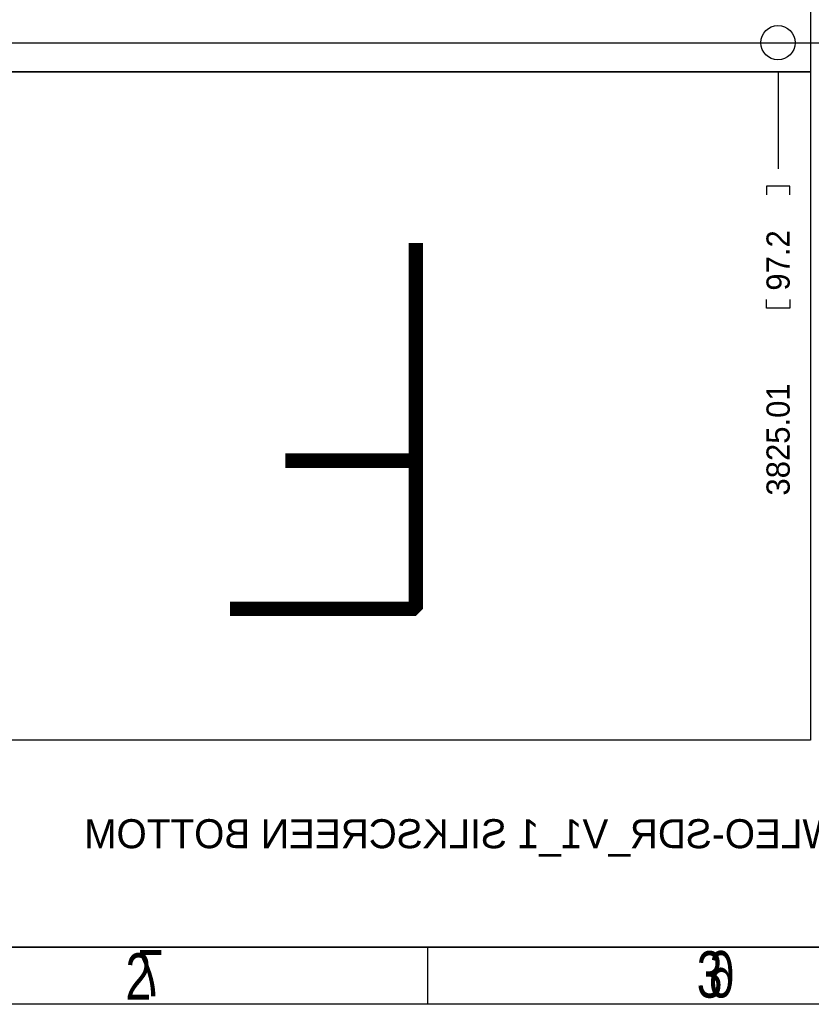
# Model space of a CAD drawing. Extents: x -38 to 372, y -82 to 205.
# Tile 14 of 34: x 31 to 100, y -82 to 5. Entities that reach past the tile are written whole.
import ezdxf

# ---------------------------------------------------------------- set-up
doc = ezdxf.new("R2010")
doc.units = 0
for name, color, linetype in [('BOARD_GEOMETRY_DIMENSION', 2, 'CONTINUOUS'), ('BOARD_GEOMETRY_OUTLINE', 3, 'CONTINUOUS'), ('BOARD_GEOMETRY_SILKSCREEN_B', 1, 'CONTINUOUS'), ('PACKAGE_GEOMETRY_SILKSCREEN_B', 4, 'CONTINUOUS'), ('PIN_B', 5, 'CONTINUOUS')]:
    doc.layers.add(name, color=color, linetype=linetype)

msp = doc.modelspace()

# ---------------------------------------------------------------- linework, layer by layer
at = {"layer": 'BOARD_GEOMETRY_DIMENSION'}
msp.add_lwpolyline([(-38.48354, -81.604612), (-38.48354, 205.395322), (371.516402, 205.395322), (371.516402, -81.604612)], close=True, dxfattribs=at)
for points in [[(5.37337, 2.54381), (119.8118, 2.54381)], [(97.155254, 0), (97.155254, -8.4836)], [(98.171254, -10.7696), (98.171254, -10.0076), (96.139254, -10.0076), (96.139254, -10.7696)], [(98.171254, -19.9136), (98.171254, -20.6756), (96.139254, -20.6756), (96.139254, -19.9136)], [(-33.48355, -76.604368), (366.516412, -76.604368)], [(66.516504, -81.604612), (66.516504, -76.604368)]]:
    msp.add_lwpolyline(points, dxfattribs=at)
at = {"layer": 'BOARD_GEOMETRY_DIMENSION', "const_width": 1.27}
for points in [[(49.1998, -46.99), (65.2018, -46.99), (65.4558, -46.736), (65.4558, -14.986)], [(65.4558, -34.036), (54.0258, -34.036)]]:
    msp.add_lwpolyline(points, dxfattribs=at)
at = {"layer": 'BOARD_GEOMETRY_OUTLINE'}
for points in [[(0, 0), (0, 58.49874), (99.9998, 58.49874), (99.9998, 0)], [(99.9998, 0), (99.9998, -58.49874), (0, -58.49874), (0, 0)]]:
    msp.add_lwpolyline(points, close=True, dxfattribs=at)
at = {"layer": 'BOARD_GEOMETRY_SILKSCREEN_B'}
msp.add_lwpolyline([(-38.48354, -81.604612), (-38.48354, 205.395322), (371.516402, 205.395322), (371.516402, -81.604612)], close=True, dxfattribs=at)
for points in [[(366.516412, -76.604368), (-33.48355, -76.604368)], [(66.516504, -81.604612), (66.516504, -76.604368)]]:
    msp.add_lwpolyline(points, dxfattribs=at)
at = {"layer": 'PIN_B'}
msp.add_circle((97.14357, 2.54381), 1.4986, dxfattribs=at)

# ---------------------------------------------------------------- texts
at = {"layer": 'BOARD_GEOMETRY_DIMENSION'}
for s, p in [('97.2', (98.171254, -19.1516)), ('3825.01', (98.171254, -37.084))]:
    msp.add_text(s, height=2.032, rotation=90, dxfattribs=at).set_placement(p)
at = {"layer": 'BOARD_GEOMETRY_DIMENSION', "width": 0.75}
for s, p in [('2', (40.047164, -81.20507)), ('3', (90.033602, -81.021682))]:
    msp.add_text(s, height=4.064, dxfattribs=at).set_placement(p)
at = {"layer": 'BOARD_GEOMETRY_SILKSCREEN_B', "text_generation_flag": 2, "width": 0.75}
for s, p in [('7', (43.38701, -80.91678)), ('6', (93.36659, -81.006696))]:
    msp.add_text(s, height=4.064, dxfattribs=at).set_placement(p)
at = {"layer": 'PACKAGE_GEOMETRY_SILKSCREEN_B', "text_generation_flag": 2}
msp.add_text('SNOWLEO-SDR_V1_1 SILKSCREEN BOTTOM', height=2.54, dxfattribs=at).set_placement((109.855, -67.945))

doc.saveas('drawing.dxf')
